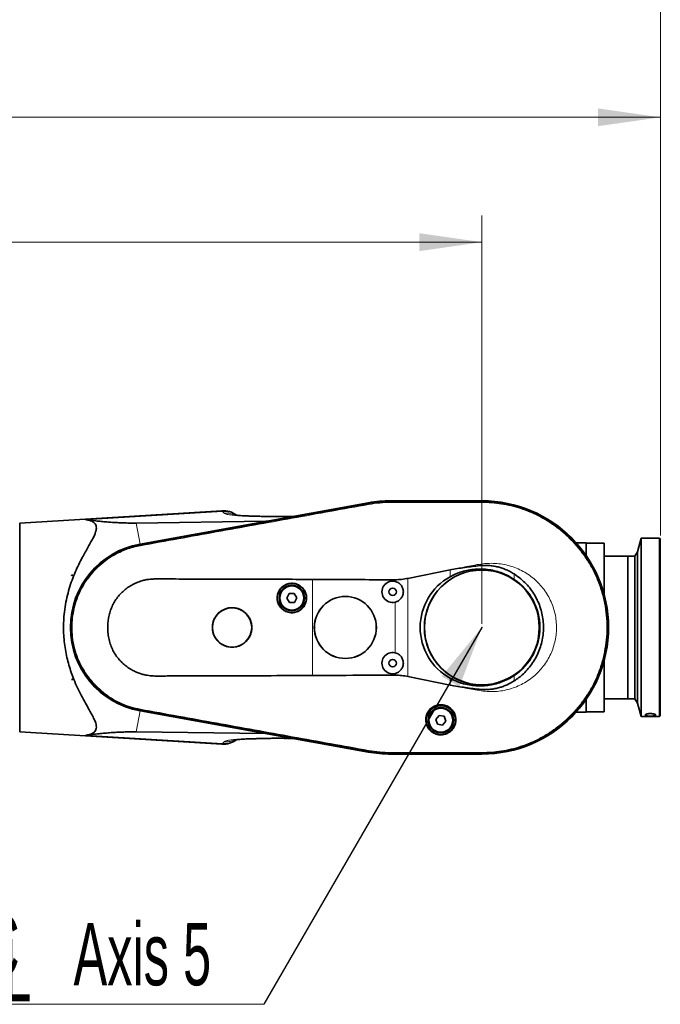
# Model space of a CAD drawing. Header units: millimetres. Extents: x 0 to 11920, y 0 to 8400.
# Tile 33 of 66: x 3539 to 4257, y 6603 to 7707. Entities that reach past the tile are written whole.
import ezdxf

# ---------------------------------------------------------------- set-up
doc = ezdxf.new("R2010")
doc.units = ezdxf.units.MM
doc.header["$LTSCALE"] = 20
doc.header["$PDSIZE"] = -1
doc.styles.add('SLDTEXTSTYLE0', font='TXT', dxfattribs={"width": 0.605})
doc.dimstyles.new('SLDDIMSTYLE0', dxfattribs={"dimtxt": 70, "dimasz": 70, "dimexe": 0, "dimexo": 0.0625, "dimgap": 17.5, "dimtad": 1, "dimdec": 1, "dimrnd": 1e-09, "dimzin": 12, "dimdsep": 46, "dimtxsty": 'SLDTEXTSTYLE0', "dimsah": 1, "dimcen": 0.09, "dimadec": 0, "dimazin": 3, "dimtfac": 1, "dimtofl": 0, "dimtmove": 0, "dimatfit": 3, "dimfxl": 1, "dimfrac": 2, "dimtolj": 1, "dimtzin": 12, "dimarcsym": 0})
doc.dimstyles.new('SLDDIMSTYLE1', dxfattribs={"dimtxt": 70, "dimasz": 70, "dimexe": 0, "dimexo": 0.0625, "dimgap": 17.5, "dimtad": 1, "dimdec": 0, "dimrnd": 1e-09, "dimzin": 12, "dimdsep": 46, "dimtxsty": 'SLDTEXTSTYLE0', "dimsah": 1, "dimcen": 0.09, "dimadec": 0, "dimazin": 3, "dimtfac": 1, "dimtofl": 0, "dimtmove": 0, "dimatfit": 3, "dimfxl": 1, "dimfrac": 2, "dimtolj": 1, "dimtzin": 12, "dimarcsym": 0})
doc.dimstyles.new('SLDDIMSTYLE2', dxfattribs={"dimtxt": 0.18, "dimasz": 70, "dimexe": 0, "dimexo": 0.0625, "dimgap": 0, "dimtad": 0, "dimtih": 1, "dimtoh": 1, "dimdec": 0, "dimrnd": 1e-09, "dimzin": 0, "dimdsep": 46, "dimtxsty": 'Standard', "dimsah": 1, "dimcen": 0.09, "dimadec": 0, "dimazin": 0, "dimtfac": 70, "dimtdec": 0, "dimtofl": 0, "dimtmove": 0, "dimatfit": 3, "dimfxl": 1, "dimfrac": 2, "dimtolj": 1, "dimtzin": 0, "dimarcsym": 0})

# ---------------------------------------------------------------- blocks, each defined once
blk = doc.blocks.new('_D')
at = {"color": 7, "linetype": 'Continuous', "lineweight": 0}
for p, q in [((2464.2, 6829.3), (2464.2, 7487.2)), ((4056.7, 7029.3), (4056.7, 7487.2)), ((2464.2, 7457.2), (4056.7, 7457.2))]:
    blk.add_line(p, q, dxfattribs=at)
at = {"color": 7, "linetype": 'Continuous', "lineweight": 18}
for points in [[(2464.2, 7457.2), (2534.2, 7447.2), (2534.2, 7467.2)], [(4056.7, 7457.2), (3986.7, 7467.2), (3986.7, 7447.2)]]:
    blk.add_solid(points, dxfattribs=at)
at = {"color": 7, "linetype": 'Continuous', "lineweight": 18, "insert": (3113.4, 7547.4), "char_height": 70, "attachment_point": 1, "style": 'SLDTEXTSTYLE0'}
blk.add_mtext('1592,5', dxfattribs=at)
blk = doc.blocks.new('_D_1')
at = {"color": 7, "linetype": 'Continuous', "lineweight": 0}
for p, q in [((2062.8, 6911.4), (2062.8, 7767.2)), ((4256.7, 7128.3), (4256.7, 7767.2)), ((2062.8, 7737.2), (4256.7, 7737.2))]:
    blk.add_line(p, q, dxfattribs=at)
at = {"color": 7, "linetype": 'Continuous', "lineweight": 18}
for centre, start, end in [((3160.2, 7790.9), 153.4349, 206.5651), ((3159.2, 7790.9), 333.4349, 26.5651)]:
    blk.add_arc(centre, 120.1, start, end, dxfattribs=at)
for points in [[(2062.8, 7737.2), (2132.8, 7727.2), (2132.8, 7747.2)], [(4256.7, 7737.2), (4186.7, 7747.2), (4186.7, 7727.2)]]:
    blk.add_solid(points, dxfattribs=at)
at = {"color": 7, "linetype": 'Continuous', "lineweight": 18, "insert": (3052.8, 7827.4), "char_height": 70, "attachment_point": 1, "style": 'SLDTEXTSTYLE0'}
blk.add_mtext('2194', dxfattribs=at)
blk = doc.blocks.new('_D_3')
at = {"color": 7, "linetype": 'Continuous', "lineweight": 0}
for p, q in [((2176.7, 7081.8), (2176.7, 7627.2)), ((4256.7, 7128.3), (4256.7, 7627.2)), ((4256.7, 7597.2), (2176.7, 7597.2))]:
    blk.add_line(p, q, dxfattribs=at)
at = {"color": 7, "linetype": 'Continuous', "lineweight": 18}
for points in [[(2176.7, 7597.2), (2246.7, 7587.2), (2246.7, 7607.2)], [(4256.7, 7597.2), (4186.7, 7607.2), (4186.7, 7587.2)]]:
    blk.add_solid(points, dxfattribs=at)
at = {"color": 7, "linetype": 'Continuous', "lineweight": 18, "insert": (3109.7, 7687.4), "char_height": 70, "attachment_point": 1, "style": 'SLDTEXTSTYLE0'}
blk.add_mtext('2080', dxfattribs=at)
blk = doc.blocks.new('SW_SYMBOL_MOD_CL')
at = {"color": 0, "linetype": 'Continuous', "lineweight": 0, "char_height": 15515, "attachment_point": 5, "style": 'SLDTEXTSTYLE0'}
for s, insert in [('C', (8000, 12000)), ('L', (12000, 6000))]:
    blk.add_mtext(s, dxfattribs=dict(at, insert=insert))
blk = doc.blocks.new('SW_NOTE_0_2')
at = {"color": 0, "linetype": 'Continuous', "lineweight": 0}
for p, q in [((-331.1, 0), (0, 0)), ((0, 0), (-331.1, 0)), ((-331.1, 0), (0, 0)), ((0, 0), (-331.1, 0)), ((-331.1, 0), (0, 0)), ((0, 0), (-331.1, 0))]:
    blk.add_line(p, q, dxfattribs=at)
at = {"color": 0, "linetype": 'Continuous', "lineweight": 0, "xscale": 0.004511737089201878, "yscale": 0.004511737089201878, "zscale": 0.004511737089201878}
blk.add_blockref('SW_SYMBOL_MOD_CL', (-330.3, 11.2), dxfattribs=at)
at = {"color": 0, "linetype": 'Continuous', "lineweight": 0, "insert": (-213.2, 91.3), "char_height": 70, "attachment_point": 1, "style": 'SLDTEXTSTYLE0'}
blk.add_mtext('Axis 5', dxfattribs=at)

msp = doc.modelspace()

# ---------------------------------------------------------------- linework, layer by layer
at = {"color": 7, "linetype": 'Continuous', "lineweight": 35}
for p, q in [((3929.59, 7165.01), (3673.57, 7118.74)), ((3673.58, 7118.64), (3929.42, 7164.89)), ((3929.56, 7164.11), (3929.56, 7164.11)), ((4056.67, 7167.26), (3954.67, 7167.26)), ((3954.67, 7167.15), (4056.67, 7167.15)), ((3954.67, 7166.36), (3954.67, 7166.36)), ((4056.66, 7166.36), (4056.67, 7166.36)), ((3765.35, 7156.12), (3538.67, 7142.26)), ((3538.67, 7142.26), (3538.67, 6908.26)), ((3669.31, 7142.33), (3814.47, 7144.28)), ((3838.12, 7149.56), (3842.37, 7149.7)), ((3844.08, 7149.63), (3842.37, 7149.7)), ((4173.67, 7120.26), (4162.21, 7120.26)), ((4173.67, 7120.26), (4173.67, 7105.72)), ((4193.67, 7119.76), (4173.67, 7119.76)), ((4193.67, 7119.76), (4193.67, 7062.61)), ((4235.17, 7125.26), (4231.13, 7110.19)), ((4255.67, 7125.26), (4235.17, 7125.26)), ((4235.17, 7125.26), (4235.17, 6925.26)), ((4256.67, 7124.26), (4255.67, 7125.26)), ((4255.67, 6925.26), (4255.67, 7125.26)), ((4256.67, 7124.26), (4256.67, 6926.26)), ((3673.72, 7117.9), (3673.73, 7117.9)), ((4231.13, 7110.19), (4228.17, 7105.26)), ((4231.13, 7110.19), (4231.13, 6940.33)), ((4220.17, 7105.26), (4193.67, 7105.26)), ((4228.17, 7105.26), (4220.17, 7105.26)), ((4220.17, 6945.26), (4220.17, 7105.26)), ((4228.17, 7105.26), (4228.17, 6945.26)), ((3973.84, 7080.3), (4021.1, 7089.8)), ((3596.72, 7083.58), (3596.72, 7083.76)), ((3598.08, 7083.76), (3596.72, 7083.58)), ((3596.8, 7083.76), (3596.72, 7083.58)), ((3596.72, 7083.76), (3596.8, 7083.76)), ((3596.8, 7083.76), (3598.08, 7083.76)), ((3840.63, 7063.17), (3837.89, 7058.08)), ((3837.89, 7058.08), (3840.93, 7053.17)), ((3846.4, 7063.34), (3840.63, 7063.17)), ((3849.44, 7058.43), (3846.4, 7063.34)), ((3846.7, 7053.35), (3849.44, 7058.43)), ((3840.93, 7053.17), (3846.7, 7053.35)), ((4193.67, 6987.91), (4193.67, 6930.76)), ((3596.72, 6966.93), (3598.08, 6966.76)), ((3596.72, 6966.76), (3596.72, 6966.93)), ((3596.72, 6966.93), (3596.8, 6966.76)), ((3596.8, 6966.76), (3596.72, 6966.76)), ((3596.8, 6966.76), (3598.08, 6966.76)), ((4021.1, 6960.71), (3973.84, 6970.2)), ((4173.67, 6944.79), (4173.67, 6930.26)), ((4193.67, 6945.26), (4220.17, 6945.26)), ((4220.17, 6945.26), (4228.17, 6945.26)), ((4228.17, 6945.26), (4231.13, 6940.33)), ((3673.73, 6932.61), (3673.72, 6932.62)), ((4231.13, 6940.33), (4235.17, 6925.26)), ((3673.56, 6931.77), (3929.22, 6885.54)), ((3929.42, 6885.62), (3673.58, 6931.87)), ((4008.66, 6926.67), (4004.97, 6922.22)), ((4004.97, 6922.22), (4006.98, 6916.81)), ((4014.35, 6925.7), (4008.66, 6926.67)), ((4016.36, 6920.29), (4014.35, 6925.7)), ((4162.21, 6930.26), (4173.67, 6930.26)), ((4173.67, 6930.76), (4193.67, 6930.76)), ((4235.17, 6925.26), (4255.67, 6925.26)), ((4240.17, 6927.5), (4240.17, 6927.44)), ((4240.17, 6926.63), (4240.17, 6927.44)), ((4255.67, 6925.26), (4256.67, 6926.26)), ((4006.98, 6916.81), (4012.67, 6915.84)), ((4012.67, 6915.84), (4016.36, 6920.29)), ((3538.67, 6908.26), (3765.35, 6894.39)), ((3814.32, 6906.24), (3669.29, 6908.18)), ((3837.73, 6900.91), (3838.15, 6900.9)), ((3843.98, 6900.87), (3842.37, 6900.82)), ((3929.56, 6886.4), (3929.56, 6886.4)), ((3954.67, 6884.15), (3954.67, 6884.15)), ((4056.67, 6883.36), (3954.67, 6883.36)), ((3954.67, 6883.26), (4056.67, 6883.26)), ((4056.67, 6884.15), (4056.66, 6884.15))]:
    msp.add_line(p, q, dxfattribs=at)
at = {"color": 8, "linetype": 'Continuous', "lineweight": 18}
for p, q in [((3929.56, 7164.11), (3929.42, 7164.89)), ((3929.75, 7163.1), (3929.56, 7164.11)), ((3954.67, 7166.36), (3954.67, 7167.15)), ((3954.67, 7165.34), (3954.67, 7166.36)), ((4056.66, 7166.36), (4056.67, 7165.34)), ((4056.67, 7166.36), (4056.67, 7167.15)), ((3765.92, 7155.34), (3612.91, 7146.04)), ((3767.84, 7153.42), (3765.92, 7155.34)), ((3669.31, 7142.33), (3673.57, 7118.74)), ((3814.47, 7144.28), (3844.08, 7149.63)), ((3673.72, 7117.9), (3673.58, 7118.64)), ((3673.9, 7116.87), (3673.73, 7117.9)), ((4021.1, 7082.16), (4021.1, 7089.8)), ((3866.67, 6971.37), (3866.67, 7079.14)), ((3959.48, 7076.92), (3959.48, 7078.77)), ((3973.84, 7080.3), (3973.84, 6970.2)), ((4092.9, 7085.21), (4092.9, 7079.14)), ((3959.48, 6996.92), (3959.48, 7053.59)), ((3959.48, 6971.73), (3959.48, 6973.59)), ((4021.1, 6960.71), (4021.1, 6968.35)), ((4092.9, 6971.37), (4092.9, 6965.29)), ((3673.72, 6932.62), (3673.58, 6931.87)), ((3673.9, 6933.64), (3673.73, 6932.61)), ((3669.29, 6908.18), (3673.56, 6931.77)), ((4240.17, 6926.63), (4241.86, 6928.3)), ((4240.17, 6927.44), (4240.64, 6927.91)), ((4249.47, 6928.3), (4251.17, 6926.63)), ((4250.69, 6927.9), (4251.17, 6927.44)), ((3765.92, 6895.17), (3612.91, 6904.47)), ((3843.98, 6900.87), (3814.32, 6906.24)), ((3765.92, 6895.17), (3767.84, 6897.1)), ((3929.56, 6886.4), (3929.42, 6885.62)), ((3929.75, 6887.41), (3929.56, 6886.4)), ((3954.67, 6885.18), (3954.67, 6884.15)), ((3954.67, 6884.15), (3954.67, 6883.36)), ((4056.67, 6885.18), (4056.66, 6884.15)), ((4056.67, 6884.15), (4056.67, 6883.36))]:
    msp.add_line(p, q, dxfattribs=at)
at = {"color": 7, "linetype": 'Continuous', "lineweight": 35, "flags": 128}
msp.add_lwpolyline([(4251.17, 6926.63), (4251.17, 6926.72), (4251.17, 6926.81), (4251.17, 6926.91), (4251.17, 6927.01), (4251.17, 6927.11), (4251.17, 6927.22), (4251.17, 6927.33), (4251.17, 6927.44)], dxfattribs=at)
at = {"color": 7, "linetype": 'Continuous', "lineweight": 35}
for centre, radius in [((4056.67, 7025.26), 64.48), ((4056.67, 7025.26), 64.33), ((3843.67, 7058.26), 16.25), ((3843.67, 7058.26), 14.25), ((3843.67, 7058.26), 13.5), ((3956.67, 7065.26), 4.15), ((3903.67, 7025.26), 34.78), ((3903.67, 7025.26), 34.7), ((3776.67, 7025.26), 22), ((3956.67, 6985.26), 4.15), ((4010.67, 6921.26), 16.25), ((4010.67, 6921.26), 14.25), ((4010.67, 6921.26), 13.5)]:
    msp.add_circle(centre, radius, dxfattribs=at)
at = {"color": 8, "linetype": 'Continuous', "lineweight": 18}
for centre in [(3843.67, 7058.26), (4010.67, 6921.26)]:
    msp.add_circle(centre, 13.85, dxfattribs=at)
at = {"color": 7, "linetype": 'Continuous', "lineweight": 35}
for centre, radius, start, end in [((3954.67, 7025.26), 141.9, 90, 100.2472), ((3954.67, 7026.26), 141, 90, 100.24369), ((4056.67, 7025.26), 142, 270, 90), ((4056.67, 7025.26), 141.9, 270, 90), ((3766.82, 7131.16), 25, 53.24506, 93.38659), ((3690.47, 7025.26), 95, 100.24369, 259.74928), ((3690.47, 7025.26), 94.9, 100.2472, 259.7528), ((3956.67, 7065.26), 12, 76.45651, 283.54349), ((4056.67, 7025.26), 64.94, 303.92106, 56.07894), ((3956.67, 6985.26), 12, 76.45651, 283.54349), ((3766.82, 6919.35), 25, 266.62894, 306.73991), ((3954.67, 7026.26), 143, 259.74928, 270), ((3954.67, 7025.26), 141.9, 259.7528, 270)]:
    msp.add_arc(centre, radius, start, end, dxfattribs=at)
at = {"color": 8, "linetype": 'Continuous', "lineweight": 18}
for centre, radius, start, end in [((3767.74, 7130.76), 24.65, 55.97174, 94.22761), ((3767.73, 6919.77), 24.67, 265.79075, 304.0398)]:
    msp.add_arc(centre, radius, start, end, dxfattribs=at)
at = {"color": 7, "linetype": 'Continuous', "lineweight": 35}
for centre, major_axis, ratio, start_param, end_param in [((3829.25, 7152.97), (15.85, 8.33), 0.1553295, 3.4379656, 3.5996341), ((3841.78, 7155.24), (-4.1, 5.06), 0.585928, 2.6685816, 2.8302501), ((4052.73, 7025.26), (65.19, 0), 0.9981738, 2.0773499, 4.2058354), ((3829.08, 6897.55), (15.84, -8.33), 0.1555134, 2.6834199, 2.8451771), ((3841.68, 6895.27), (4.1, 5.06), 0.5860411, 0.3112158, 0.472973)]:
    msp.add_ellipse(centre, major_axis=major_axis, ratio=ratio, start_param=start_param, end_param=end_param, dxfattribs=at)
for points, knots in [([(3673.73, 7117.9), (3677.02, 7118.49), (3683.59, 7119.68), (3693.45, 7121.47), (3706.59, 7123.84), (3723.03, 7126.81), (3749.32, 7131.56), (3782.18, 7137.49), (3821.61, 7144.61), (3854.48, 7150.55), (3880.77, 7155.3), (3897.2, 7158.27), (3910.26, 7160.63), (3919.95, 7162.38), (3926.36, 7163.53), (3929.56, 7164.11)], [0, 0, 0, 0, 0.038538, 0.0770752, 0.115613, 0.1926874, 0.2697618, 0.4239107, 0.5780596, 0.7322085, 0.8092829, 0.8863573, 0.9248946, 0.9624473, 1, 1, 1, 1]), ([(3929.56, 7164.11), (3932.86, 7164.64), (3938.66, 7165.56), (3947.05, 7166.24), (3952.12, 7166.32), (3954.67, 7166.36)], [0, 0, 0, 0, 0.39660071, 0.69786229, 1, 1, 1, 1]), ([(3954.67, 7166.36), (3958.01, 7166.36), (3964.68, 7166.36), (3978.02, 7166.36), (3994.69, 7166.36), (4015.02, 7166.36), (4032.18, 7166.36), (4046.17, 7166.36), (4053.16, 7166.36), (4056.66, 7166.36)], [0, 0, 0, 0, 0.0980979, 0.1961937, 0.3923851, 0.5885765, 0.7942879, 0.8971434, 1, 1, 1, 1]), ([(4056.67, 7166.36), (4060.03, 7166.29), (4066.77, 7166.15), (4076.83, 7165.02), (4086.79, 7163.23), (4096.6, 7160.72), (4106.21, 7157.51), (4115.56, 7153.62), (4124.6, 7149.07), (4133.3, 7143.88), (4141.6, 7138.08), (4149.47, 7131.71), (4156.86, 7124.78), (4163.73, 7117.35), (4170.06, 7109.44), (4175.8, 7101.1), (4180.93, 7092.37), (4185.41, 7083.29), (4189.24, 7073.91), (4192.39, 7064.29), (4194.84, 7054.46), (4196.57, 7044.49), (4197.59, 7034.41), (4197.89, 7024.29), (4197.45, 7014.17), (4196.3, 7004.11), (4194.42, 6994.16), (4191.84, 6984.37), (4188.56, 6974.79), (4184.61, 6965.47), (4180, 6956.45), (4174.75, 6947.79), (4168.89, 6939.53), (4162.46, 6931.71), (4155.49, 6924.36), (4148, 6917.54), (4140.05, 6911.27), (4131.67, 6905.59), (4122.9, 6900.53), (4113.79, 6896.1), (4104.39, 6892.34), (4094.74, 6889.26), (4084.91, 6886.88), (4075.24, 6885.28), (4065.82, 6884.32), (4059.72, 6884.21), (4056.67, 6884.15)], [0, 0, 0, 0, 0.0227723, 0.0456013, 0.0684304, 0.0912596, 0.1140888, 0.1369176, 0.1597465, 0.1825754, 0.2054044, 0.2282333, 0.2510622, 0.2738911, 0.29672, 0.319549, 0.3423779, 0.3652068, 0.3880357, 0.4108646, 0.4336935, 0.4565225, 0.4793514, 0.5021803, 0.5250092, 0.5478381, 0.5706671, 0.593496, 0.6163249, 0.6391538, 0.6619827, 0.6848117, 0.7076406, 0.7304695, 0.7532984, 0.7761273, 0.7989562, 0.8217852, 0.8446142, 0.867443, 0.8902719, 0.9131011, 0.9359304, 0.9587007, 0.9793513, 1, 1, 1, 1]), ([(3612.91, 6904.47), (3614.31, 6904.7), (3616.83, 6905.12), (3619.86, 6906.29), (3622.14, 6907.74), (3623.78, 6909.64), (3624.61, 6912), (3624.65, 6914.79), (3623.9, 6918.25), (3622.21, 6922.46), (3619.66, 6927.43), (3616.32, 6933.35), (3612.33, 6940.36), (3607.85, 6948.59), (3603.42, 6957.43), (3599.56, 6966.21), (3596.35, 6974.8), (3593.74, 6983.06), (3591.52, 6991.63), (3589.76, 7000.48), (3588.53, 7009.57), (3587.85, 7018.84), (3587.73, 7028.16), (3588.22, 7038), (3589.45, 7048.26), (3591.46, 7058.79), (3594.1, 7068.85), (3597.28, 7078.37), (3600.86, 7087.34), (3604.74, 7095.82), (3608.54, 7103.3), (3612.19, 7109.88), (3615.53, 7115.67), (3618.63, 7121.12), (3621.31, 7126.18), (3623.21, 7130.42), (3624.32, 7133.91), (3624.71, 7136.74), (3624.46, 7139.23), (3623.45, 7141.32), (3621.8, 7143.03), (3619.47, 7144.42), (3616.52, 7145.46), (3614.11, 7145.85), (3612.91, 7146.04)], [0, 0, 0, 0, 0.02297942, 0.04145414, 0.05996668, 0.07840602, 0.09701697, 0.11571354, 0.13434424, 0.15825772, 0.18226992, 0.20624865, 0.23772496, 0.26931769, 0.30090816, 0.33238138, 0.35733768, 0.38237579, 0.40739686, 0.43232984, 0.45743489, 0.48265376, 0.50786834, 0.5329675, 0.56258681, 0.59229909, 0.6219376, 0.6507853, 0.67973713, 0.70871168, 0.73759046, 0.76124404, 0.78502678, 0.80879285, 0.83245157, 0.85600061, 0.87340252, 0.89084889, 0.9082263, 0.92564926, 0.94314098, 0.96058893, 0.98028971, 1, 1, 1, 1]), ([(3612.91, 7146.04), (3616.54, 7145.59), (3622, 7144.92), (3629.93, 7144.11), (3636.78, 7143.49), (3643.35, 7143.02), (3649.58, 7142.68), (3655.04, 7142.45), (3660.32, 7142.33), (3665.3, 7142.29), (3667.97, 7142.32), (3669.31, 7142.33)], [0, 0, 0, 0, 0.2430467, 0.3650213, 0.4869789, 0.6418182, 0.7199882, 0.7981332, 0.898031, 0.9490266, 1, 1, 1, 1]), ([(3838.12, 7149.62), (3837.17, 7149.6), (3833.61, 7149.52), (3827.99, 7149.51), (3821.44, 7149.54), (3815.76, 7149.64), (3810.43, 7149.78), (3805.26, 7149.9), (3800.29, 7150.03), (3795.8, 7150.17), (3791.64, 7150.34), (3787.8, 7150.54), (3784.74, 7150.76), (3782.4, 7150.98), (3780.71, 7151.18), (3779.69, 7151.32), (3779.16, 7151.41), (3779.09, 7151.41), (3779.07, 7151.41)], [0, 0, 0, 0, 0.0354511, 0.1321713, 0.2210794, 0.3020437, 0.3757689, 0.4584586, 0.5314567, 0.6009834, 0.6707245, 0.7406671, 0.8117432, 0.8600694, 0.907455, 0.9491423, 0.9764745, 1, 1, 1, 1]), ([(3673.72, 6932.62), (3672.07, 6932.94), (3668.78, 6933.59), (3663.01, 6935.14), (3656.47, 6937.35), (3649.29, 6940.48), (3642.4, 6944.2), (3635.83, 6948.47), (3629.65, 6953.27), (3623.88, 6958.57), (3618.57, 6964.34), (3613.2, 6971.24), (3608.04, 6979.43), (3603.42, 6988.97), (3600.19, 6998.1), (3598.11, 7006.6), (3596.87, 7014.34), (3596.29, 7022.15), (3596.36, 7029.98), (3597.08, 7037.78), (3598.59, 7046.39), (3601.21, 7055.72), (3605.19, 7065.54), (3609.8, 7074.06), (3614.71, 7081.3), (3619.62, 7087.4), (3625.03, 7093.07), (3630.88, 7098.27), (3637.15, 7102.96), (3644.58, 7107.63), (3653.3, 7111.94), (3663.3, 7115.65), (3670.25, 7117.15), (3673.72, 7117.9)], [0, 0, 0, 0, 0.0192254, 0.0384531, 0.0683233, 0.0981934, 0.1280636, 0.1579337, 0.1877999, 0.217666, 0.247532, 0.2773981, 0.3177406, 0.3582119, 0.3985546, 0.4284255, 0.4582964, 0.4881673, 0.5180382, 0.5478993, 0.5777605, 0.6180988, 0.6585656, 0.6989039, 0.7287775, 0.7586511, 0.7885157, 0.8183804, 0.848245, 0.8781096, 0.9186985, 0.9594177, 1, 1, 1, 1]), ([(4021.1, 7089.8), (4026.58, 7090.77), (4034.81, 7092.22), (4045.86, 7093.7), (4053.11, 7094.51), (4059.31, 7094.91), (4064.5, 7094.79), (4069.7, 7094.18), (4074.74, 7093.15), (4079.55, 7091.73), (4084.14, 7089.95), (4088.63, 7087.81), (4091.48, 7086.08), (4092.9, 7085.21)], [0, 0, 0, 0, 0.2258396, 0.3390456, 0.4522373, 0.5215445, 0.5908048, 0.6620693, 0.7333342, 0.7991181, 0.8649046, 0.9324516, 1, 1, 1, 1]), ([(4021.1, 7082.16), (4022.92, 7083.11), (4026.56, 7085), (4032.8, 7087.39), (4039.73, 7089.32), (4047.34, 7090.54), (4055.07, 7090.92), (4062.83, 7090.42), (4070.52, 7089.06), (4078.19, 7086.78), (4085.76, 7083.57), (4090.52, 7080.62), (4092.9, 7079.14)], [0, 0, 0, 0, 0.0815939, 0.1631888, 0.2649216, 0.3669718, 0.4687062, 0.571679, 0.6749802, 0.7779467, 0.8889756, 1, 1, 1, 1]), ([(3866.67, 7079.14), (3854.52, 7079.18), (3830.24, 7079.25), (3793.82, 7079.4), (3757.42, 7079.5), (3728.06, 7079.5), (3705.75, 7079.66), (3694.02, 7079.73), (3685.86, 7079.5), (3681.29, 7078.94), (3676.34, 7077.8), (3671.03, 7076.09), (3665.52, 7073.58), (3660.32, 7070.47), (3655.52, 7066.78), (3651.16, 7062.58), (3647.33, 7057.91), (3644.09, 7052.85), (3641.46, 7047.46), (3639.5, 7041.87), (3638.22, 7036.18), (3637.53, 7030.47), (3637.32, 7024.44), (3637.67, 7018.14), (3638.73, 7011.64), (3640.53, 7005.39), (3643.09, 6999.51), (3646.31, 6994.05), (3650.05, 6989.17), (3654.21, 6984.91), (3658.66, 6981.24), (3663.11, 6978.31), (3667.42, 6976.03), (3671.5, 6974.28), (3675.72, 6972.9), (3680.78, 6971.65), (3686.75, 6970.84), (3693.56, 6970.64), (3700.38, 6970.8), (3713.88, 6971.05), (3734.06, 6970.94), (3760.79, 6971.03), (3787.37, 6971.1), (3822.6, 6971.2), (3849.04, 6971.3), (3866.67, 6971.37)], [0, 0, 0, 0, 0.0696245, 0.1392486, 0.2088662, 0.2784854, 0.3078358, 0.3371832, 0.3460297, 0.3548646, 0.363686, 0.3753187, 0.3869879, 0.3986191, 0.4102568, 0.4219315, 0.4335666, 0.4450568, 0.4565857, 0.4680735, 0.4790395, 0.4900389, 0.501018, 0.5135817, 0.5261793, 0.5387233, 0.5508707, 0.5630663, 0.5752171, 0.5863055, 0.5974274, 0.6085175, 0.6170518, 0.6255863, 0.6341196, 0.6426562, 0.6556734, 0.66874, 0.6818667, 0.694966, 0.7464351, 0.7979058, 0.8484158, 0.8989262, 1, 1, 1, 1]), ([(3866.67, 7079.14), (3890.95, 7079), (3921.88, 7078.81), (3952.82, 7078.78), (3959.48, 7078.77)], [0, 0, 0, 0, 0.7848966, 1, 1, 1, 1]), ([(3959.48, 7078.77), (3961.88, 7078.84), (3966.71, 7078.98), (3971.45, 7079.86), (3973.84, 7080.3)], [0, 0, 0, 0, 0.4969077, 1, 1, 1, 1]), ([(3959.48, 7076.92), (3960.31, 7076.66), (3962.42, 7076.01), (3965.35, 7073.85), (3967.71, 7070.5), (3968.83, 7066.55), (3968.57, 7062.45), (3966.97, 7058.67), (3964.21, 7055.64), (3961.48, 7054.13), (3959.83, 7053.69), (3959.48, 7053.59)], [0, 0, 0, 0, 0.0815291, 0.2076969, 0.3340294, 0.4604223, 0.5867061, 0.7129312, 0.8392577, 0.9656547, 1, 1, 1, 1]), ([(4092.9, 7085.21), (4095.49, 7083.42), (4100.28, 7080.09), (4106.42, 7074.19), (4111.6, 7068.06), (4116.06, 7061.39), (4119.72, 7054.25), (4122.56, 7046.75), (4124.56, 7038.98), (4125.65, 7031.04), (4125.85, 7023.04), (4125.16, 7015.06), (4123.56, 7007.21), (4121.1, 6999.59), (4117.82, 6992.28), (4113.71, 6985.4), (4108.86, 6979.02), (4103.66, 6973.57), (4098.33, 6968.97), (4094.71, 6966.52), (4092.9, 6965.29)], [0, 0, 0, 0, 0.0662608, 0.1224088, 0.1787369, 0.2348862, 0.290981, 0.3472557, 0.4033514, 0.4593554, 0.5155364, 0.5715375, 0.6275563, 0.6837525, 0.7397695, 0.7958322, 0.8520733, 0.9081351, 0.9540676, 1, 1, 1, 1]), ([(3860.18, 7058.26), (3860.13, 7059.18), (3860.04, 7061.04), (3859.32, 7063.75), (3858.18, 7066.3), (3856.62, 7068.62), (3854.7, 7070.64), (3852.46, 7072.32), (3849.97, 7073.59), (3847.31, 7074.44), (3844.54, 7074.82), (3841.75, 7074.73), (3839.01, 7074.17), (3836.41, 7073.17), (3834.01, 7071.73), (3831.88, 7069.92), (3830.1, 7067.77), (3828.69, 7065.36), (3827.71, 7062.74), (3827.18, 7060), (3827.13, 7057.21), (3827.53, 7054.44), (3828.41, 7051.79), (3829.71, 7049.31), (3831.41, 7047.1), (3833.45, 7045.19), (3835.79, 7043.67), (3838.35, 7042.55), (3841.07, 7041.88), (3843.85, 7041.67), (3846.63, 7041.94), (3849.33, 7042.67), (3851.87, 7043.84), (3854.17, 7045.42), (3856.17, 7047.36), (3857.83, 7049.62), (3859.07, 7052.12), (3859.98, 7055.01), (3860.11, 7057.1), (3860.18, 7058.26)], [0, 0, 0, 0, 0.0268526, 0.0537052, 0.0805579, 0.1074105, 0.134261, 0.1611114, 0.1879575, 0.2148036, 0.2416459, 0.2684883, 0.2953297, 0.3221712, 0.349015, 0.3758588, 0.4027061, 0.4295534, 0.4564031, 0.4832528, 0.5101034, 0.5369539, 0.5638045, 0.5906551, 0.6175055, 0.6443559, 0.6712051, 0.6980543, 0.7249005, 0.7517467, 0.7785896, 0.8054324, 0.8322738, 0.8591152, 0.8859584, 0.9128017, 0.9396491, 0.9664966, 1, 1, 1, 1]), ([(3798.84, 7025.26), (3798.78, 7026.5), (3798.66, 7028.99), (3797.69, 7032.62), (3796.16, 7036.04), (3794.08, 7039.15), (3791.5, 7041.87), (3788.5, 7044.12), (3785.17, 7045.83), (3781.6, 7046.96), (3777.88, 7047.47), (3774.14, 7047.36), (3770.47, 7046.6), (3766.97, 7045.26), (3763.75, 7043.33), (3760.9, 7040.9), (3758.5, 7038.02), (3756.61, 7034.78), (3755.3, 7031.27), (3754.59, 7027.59), (3754.52, 7023.84), (3755.06, 7020.14), (3756.23, 7016.58), (3757.97, 7013.27), (3760.25, 7010.3), (3762.99, 7007.74), (3766.13, 7005.69), (3769.56, 7004.19), (3773.2, 7003.29), (3776.94, 7003.01), (3780.67, 7003.37), (3784.29, 7004.34), (3787.69, 7005.92), (3790.79, 7008.03), (3793.47, 7010.65), (3795.7, 7013.66), (3797.36, 7017.02), (3798.58, 7020.9), (3798.75, 7023.7), (3798.84, 7025.26)], [0, 0, 0, 0, 0.0268383, 0.0536767, 0.080515, 0.1073534, 0.1341921, 0.1610308, 0.1878726, 0.2147144, 0.2415641, 0.2684139, 0.2952749, 0.3221359, 0.3490046, 0.3758732, 0.4027372, 0.4296011, 0.4564467, 0.4832923, 0.5101171, 0.5369419, 0.5637596, 0.5905774, 0.6174078, 0.6442383, 0.6710905, 0.6979428, 0.7248097, 0.7516767, 0.7785439, 0.8054111, 0.8322687, 0.8591262, 0.885973, 0.9128198, 0.9396603, 0.9665007, 1, 1, 1, 1]), ([(3959.48, 6996.92), (3960.31, 6996.66), (3962.42, 6996.01), (3965.35, 6993.85), (3967.71, 6990.5), (3968.83, 6986.55), (3968.57, 6982.45), (3966.97, 6978.67), (3964.21, 6975.64), (3961.48, 6974.13), (3959.83, 6973.69), (3959.48, 6973.59)], [0, 0, 0, 0, 0.0815291, 0.2076969, 0.3340294, 0.4604223, 0.5867061, 0.7129312, 0.8392577, 0.9656547, 1, 1, 1, 1]), ([(3959.48, 6971.73), (3948.71, 6971.71), (3917.77, 6971.64), (3886.83, 6971.47), (3866.67, 6971.37)], [0, 0, 0, 0, 0.3481024, 1, 1, 1, 1]), ([(3973.84, 6970.2), (3971.48, 6970.64), (3966.74, 6971.53), (3961.91, 6971.66), (3959.48, 6971.73)], [0, 0, 0, 0, 0.4970267, 1, 1, 1, 1]), ([(4092.9, 6971.37), (4091.36, 6970.39), (4088.28, 6968.42), (4082.75, 6965.63), (4076.34, 6963.11), (4069.01, 6961.13), (4061.47, 6959.94), (4053.79, 6959.6), (4046.07, 6960.12), (4037.93, 6961.58), (4029.46, 6964.15), (4023.89, 6966.95), (4021.1, 6968.35)], [0, 0, 0, 0, 0.072551, 0.1451029, 0.2451983, 0.3456041, 0.4457068, 0.5477575, 0.6501279, 0.7521793, 0.876092, 1, 1, 1, 1]), ([(4092.9, 6965.29), (4090.3, 6963.77), (4086.36, 6961.46), (4080.68, 6959.19), (4076.13, 6957.73), (4071.31, 6956.61), (4066.22, 6955.87), (4061.02, 6955.59), (4054.6, 6955.84), (4047.06, 6956.64), (4035.48, 6958.19), (4026.86, 6959.7), (4021.1, 6960.71)], [0, 0, 0, 0, 0.1220817, 0.1845363, 0.2469887, 0.3157705, 0.3845529, 0.4554679, 0.5264152, 0.6445834, 0.7627865, 1, 1, 1, 1]), ([(3929.56, 6886.4), (3926.27, 6886.99), (3919.7, 6888.18), (3906.56, 6890.55), (3883.56, 6894.71), (3850.71, 6900.65), (3811.28, 6907.77), (3778.43, 6913.7), (3752.14, 6918.45), (3732.43, 6922.01), (3716, 6924.97), (3702.86, 6927.34), (3693.08, 6929.11), (3683.37, 6930.87), (3676.94, 6932.03), (3673.73, 6932.61)], [0, 0, 0, 0, 0.038528, 0.0770553, 0.15411, 0.3082194, 0.4623287, 0.6164381, 0.6934928, 0.7705474, 0.8476021, 0.8861295, 0.9246574, 0.9623285, 1, 1, 1, 1]), ([(4027.58, 6921.26), (4027.53, 6922.47), (4027.45, 6924.89), (4026.38, 6928.29), (4024.73, 6931.3), (4022.66, 6933.79), (4020.19, 6935.8), (4017.55, 6937.26), (4014.76, 6938.2), (4012.01, 6938.65), (4009.29, 6938.63), (4006.7, 6938.22), (4004.23, 6937.42), (4001.92, 6936.27), (3999.82, 6934.78), (3997.92, 6932.95), (3996.33, 6930.83), (3995.04, 6928.4), (3994.15, 6925.75), (3993.7, 6922.85), (3993.76, 6919.85), (3994.39, 6916.77), (3995.62, 6913.8), (3997.41, 6911.06), (3999.74, 6908.71), (4002.38, 6906.89), (4005.25, 6905.64), (4008.06, 6904.96), (4010.82, 6904.78), (4013.36, 6905), (4015.77, 6905.57), (4018.03, 6906.46), (4020.13, 6907.67), (4022.11, 6909.21), (4023.86, 6911.06), (4025.41, 6913.31), (4026.6, 6915.85), (4027.38, 6918.55), (4027.51, 6920.38), (4027.58, 6921.26)], [0, 0, 0, 0, 0.0362706, 0.0725216, 0.1038751, 0.1352061, 0.1633337, 0.1914448, 0.2165087, 0.2415668, 0.2648316, 0.288098, 0.3109877, 0.3338834, 0.3576217, 0.3813686, 0.4069637, 0.4325685, 0.4607436, 0.4889269, 0.5197798, 0.5506337, 0.5829966, 0.6153427, 0.646411, 0.6774446, 0.7043646, 0.7312633, 0.7541526, 0.7770424, 0.7985094, 0.8199849, 0.8425556, 0.8651373, 0.8905064, 0.9158864, 0.9448104, 0.9737407, 1, 1, 1, 1]), ([(4240.17, 6926.63), (4240.19, 6926.57), (4240.25, 6926.42), (4240.84, 6926.21), (4242.01, 6926.03), (4243.6, 6925.92), (4245.45, 6925.87), (4247.34, 6925.9), (4249.06, 6926), (4250.36, 6926.18), (4251.06, 6926.39), (4251.14, 6926.56), (4251.17, 6926.63)], [0, 0, 0, 0, 0.0638241, 0.1668358, 0.2709923, 0.3776384, 0.4869356, 0.5979726, 0.7092465, 0.8191286, 0.9263899, 1, 1, 1, 1]), ([(4251.17, 6927.44), (4251.16, 6927.46), (4251.15, 6927.6), (4250.86, 6927.88), (4249.91, 6928.24), (4248.5, 6928.53), (4246.75, 6928.7), (4244.85, 6928.71), (4243.01, 6928.56), (4241.52, 6928.26), (4240.59, 6927.95), (4240.43, 6927.76), (4240.37, 6927.69)], [0, 0, 0, 0, 0.017808, 0.1285993, 0.2397145, 0.3529841, 0.4691881, 0.5878217, 0.7074912, 0.8264507, 0.9430954, 1, 1, 1, 1]), ([(3669.29, 6908.18), (3667.11, 6908.2), (3662.71, 6908.23), (3656.76, 6908.11), (3651.2, 6907.91), (3646.04, 6907.65), (3640.32, 6907.28), (3634.13, 6906.79), (3627.11, 6906.13), (3620, 6905.36), (3615.27, 6904.77), (3612.91, 6904.47)], [0, 0, 0, 0, 0.08399137, 0.16958689, 0.25379648, 0.3381598, 0.42247931, 0.55218737, 0.68192958, 0.84085953, 1, 1, 1, 1]), ([(3778.99, 6899.08), (3779.03, 6899.08), (3779.12, 6899.09), (3780.08, 6899.25), (3781.6, 6899.45), (3783.84, 6899.69), (3787.04, 6899.94), (3791.31, 6900.19), (3796.76, 6900.41), (3802.55, 6900.57), (3808.36, 6900.7), (3813.88, 6900.83), (3819.4, 6900.96), (3825.08, 6901.01), (3830.67, 6901.01), (3834.66, 6900.96), (3836.68, 6900.93)], [0, 0, 0, 0, 0.0346097, 0.0675646, 0.1093362, 0.1648406, 0.233365, 0.3141896, 0.4082253, 0.5149614, 0.5930773, 0.6774502, 0.7688222, 0.8424256, 0.9205932, 1, 1, 1, 1]), ([(3842.37, 6900.82), (3841.53, 6900.79), (3840.28, 6900.76), (3839.09, 6900.86), (3838.72, 6900.89)], [0, 0, 0, 0, 0.6814646, 1, 1, 1, 1]), ([(3954.67, 6884.15), (3951.33, 6884.22), (3945.46, 6884.34), (3937.08, 6885.17), (3932.07, 6885.99), (3929.56, 6886.4)], [0, 0, 0, 0, 0.3965945, 0.6978594, 1, 1, 1, 1]), ([(4056.66, 6884.15), (4053.32, 6884.15), (4046.65, 6884.15), (4033.31, 6884.15), (4016.63, 6884.15), (3996.3, 6884.15), (3979.14, 6884.15), (3965.16, 6884.15), (3958.17, 6884.15), (3954.67, 6884.15)], [0, 0, 0, 0, 0.0981103, 0.1962189, 0.3924364, 0.5886533, 0.7943265, 0.8971633, 1, 1, 1, 1])]:
    msp.add_open_spline(points, degree=3, knots=knots, dxfattribs=at)
at = {"color": 8, "linetype": 'Continuous', "lineweight": 18}
for points in [[(3929.75, 7163.1), (3933.87, 7163.75), (3942.13, 7165.05), (3950.49, 7165.24), (3954.67, 7165.34)], [(3954.67, 6885.18), (3950.49, 6885.27), (3942.13, 6885.46), (3933.87, 6886.76), (3929.75, 6887.41)]]:
    msp.add_open_spline(points, degree=3, dxfattribs=at)
for points, knots in [([(3954.67, 7165.34), (3963.17, 7165.34), (3980.17, 7165.34), (4005.67, 7165.34), (4031.17, 7165.34), (4048.17, 7165.34), (4056.67, 7165.34)], [0, 0, 0, 0, 0.25, 0.5, 0.75, 1, 1, 1, 1]), ([(4056.67, 7165.34), (4060.35, 7165.25), (4067.69, 7165.08), (4078.64, 7163.73), (4089.46, 7161.59), (4100.07, 7158.59), (4111.26, 7154.46), (4122.85, 7148.97), (4134.65, 7141.89), (4145.71, 7133.69), (4155.9, 7124.44), (4165.13, 7114.25), (4173.33, 7103.19), (4180.41, 7091.39), (4186.28, 7078.96), (4190.93, 7066), (4194.29, 7052.58), (4196.3, 7038.9), (4196.97, 7025.13), (4196.28, 7011.4), (4194.25, 6997.79), (4190.9, 6984.43), (4186.25, 6971.49), (4180.37, 6959.06), (4173.29, 6947.25), (4165.08, 6936.2), (4155.85, 6926.02), (4145.65, 6916.78), (4134.59, 6908.58), (4122.79, 6901.51), (4111.19, 6896.03), (4099.99, 6891.89), (4089.38, 6888.9), (4078.6, 6886.77), (4067.68, 6885.43), (4060.35, 6885.26), (4056.67, 6885.18)], [0, 0, 0, 0, 0.0251071, 0.0500843, 0.0750915, 0.1002367, 0.1252452, 0.1563424, 0.1875423, 0.218944, 0.2500882, 0.2812048, 0.3125765, 0.3438279, 0.3749199, 0.4061523, 0.4376119, 0.4690532, 0.5003569, 0.5314522, 0.5626516, 0.5940532, 0.6251973, 0.6563142, 0.6876863, 0.7189373, 0.7500293, 0.7812618, 0.8126462, 0.843771, 0.874905, 0.9000214, 0.9250747, 0.9499876, 0.9749113, 1, 1, 1, 1]), ([(3673.9, 7116.87), (3688.12, 7119.44), (3716.54, 7124.58), (3759.18, 7132.28), (3801.82, 7139.99), (3844.46, 7147.69), (3887.11, 7155.4), (3915.53, 7160.53), (3929.75, 7163.1)], [0, 0, 0, 0, 0.1666668, 0.3333334, 0.5000001, 0.6666667, 0.8333334, 1, 1, 1, 1]), ([(3765.92, 7155.34), (3765.7, 7155.62), (3765.33, 7156.08), (3765.35, 7156.06), (3765.35, 7156.05)], [0, 0, 0, 0, 0.6127249, 1, 1, 1, 1]), ([(3842.37, 7149.7), (3840.01, 7149.64), (3835.2, 7149.53), (3828.21, 7149.47), (3821.45, 7149.49), (3814.98, 7149.59), (3808.82, 7149.75), (3802.75, 7149.88), (3797.36, 7150.01), (3792.81, 7150.16), (3788.78, 7150.32), (3784.98, 7150.51), (3781.4, 7150.75), (3778.23, 7151.03), (3775.52, 7151.34), (3773.23, 7151.67), (3770.96, 7152.11), (3768.9, 7152.67), (3768.19, 7153.17), (3767.84, 7153.42)], [0, 0, 0, 0, 0.0682552, 0.1383942, 0.2109718, 0.2809278, 0.3528166, 0.4247239, 0.4868278, 0.5385419, 0.58628, 0.6349234, 0.6858126, 0.7348145, 0.7795168, 0.8232529, 0.866275, 0.9338638, 1, 1, 1, 1]), ([(3767.84, 7153.42), (3769.6, 7153.42), (3773.13, 7153.42), (3776.99, 7152.61), (3778.85, 7151.64), (3779.16, 7151.49)], [0, 0, 0, 0, 0.4555842, 0.9111684, 1, 1, 1, 1]), ([(3673.9, 6933.64), (3670.36, 6934.41), (3663.28, 6935.94), (3653.12, 6939.76), (3643.48, 6944.64), (3634.47, 6950.62), (3626.22, 6957.6), (3618.83, 6965.48), (3612.4, 6974.17), (3607.01, 6983.54), (3602.75, 6993.47), (3599.66, 7003.83), (3597.79, 7014.47), (3597.17, 7025.27), (3597.8, 7036.05), (3599.67, 7046.7), (3602.76, 7057.06), (3607.02, 7066.99), (3612.41, 7076.36), (3618.84, 7085.05), (3626.23, 7092.93), (3634.49, 7099.9), (3642.74, 7105.38), (3650.71, 7109.57), (3658.21, 7112.71), (3665.95, 7115.22), (3671.25, 7116.32), (3673.9, 7116.87)], [0, 0, 0, 0, 0.0419282, 0.0838063, 0.1253057, 0.1668857, 0.2087073, 0.2501872, 0.2917991, 0.3335996, 0.3750677, 0.4167141, 0.4584884, 0.499949, 0.5416306, 0.5833738, 0.6248316, 0.6665497, 0.7082565, 0.7497155, 0.7914889, 0.8331363, 0.8746015, 0.9059318, 0.9373259, 0.9686066, 1, 1, 1, 1]), ([(4021.1, 7089.8), (4022.77, 7090.11), (4027.45, 7090.99), (4035.15, 7092.56), (4044.17, 7094.48), (4053.24, 7096.1), (4062.37, 7097.14), (4071.23, 7097.25), (4079.73, 7096.3), (4087.78, 7094.5), (4095.57, 7091.81), (4103.01, 7088.24), (4110, 7083.86), (4116.45, 7078.74), (4122.26, 7072.91), (4127.36, 7066.48), (4131.69, 7059.54), (4135.17, 7052.18), (4137.8, 7044.5), (4139.55, 7036.6), (4140.36, 7028.58), (4140.29, 7020.55), (4139.32, 7012.58), (4137.45, 7004.8), (4134.74, 6997.28), (4131.21, 6990.09), (4126.87, 6983.35), (4121.82, 6977.12), (4116.09, 6971.45), (4109.74, 6966.46), (4102.85, 6962.19), (4095.52, 6958.68), (4087.8, 6956.02), (4079.81, 6954.22), (4071.41, 6953.27), (4062.7, 6953.36), (4053.76, 6954.35), (4044.89, 6955.93), (4036.06, 6957.78), (4028.13, 6959.39), (4023.14, 6960.33), (4021.1, 6960.71)], [0, 0, 0, 0, 0.0158724, 0.0445582, 0.0733516, 0.1020712, 0.1306241, 0.1591074, 0.1847013, 0.2103748, 0.2359665, 0.261571, 0.2872568, 0.3128584, 0.3383077, 0.3638389, 0.3892855, 0.4144246, 0.439645, 0.464783, 0.4896654, 0.5146273, 0.5395085, 0.5642705, 0.5891102, 0.6138714, 0.6387579, 0.6637233, 0.6886121, 0.7137534, 0.7389743, 0.7641183, 0.7895518, 0.8150659, 0.8405021, 0.8683681, 0.8963021, 0.9243991, 0.9525684, 0.9806323, 1, 1, 1, 1]), ([(3929.75, 6887.41), (3915.53, 6889.98), (3887.11, 6895.12), (3844.46, 6902.82), (3801.82, 6910.53), (3759.18, 6918.23), (3716.54, 6925.93), (3688.12, 6931.07), (3673.9, 6933.64)], [0, 0, 0, 0, 0.1666673, 0.3333347, 0.500002, 0.6666694, 0.8333368, 1, 1, 1, 1]), ([(3767.84, 6897.1), (3768.05, 6897.26), (3768.48, 6897.59), (3769.7, 6898.05), (3771.16, 6898.44), (3772.76, 6898.75), (3774.37, 6899.01), (3776.19, 6899.25), (3778.22, 6899.48), (3780.47, 6899.68), (3782.96, 6899.87), (3785.6, 6900.03), (3788.3, 6900.17), (3791.08, 6900.29), (3794.01, 6900.4), (3797.95, 6900.52), (3803.58, 6900.65), (3810.57, 6900.8), (3818.03, 6900.99), (3825.85, 6901.05), (3833.99, 6901.01), (3839.61, 6900.88), (3842.37, 6900.82)], [0, 0, 0, 0, 0.0441069, 0.0887016, 0.1341543, 0.1664758, 0.1991356, 0.2322436, 0.2659053, 0.300623, 0.3363082, 0.3730589, 0.4078244, 0.4411878, 0.4765028, 0.5138033, 0.5806197, 0.6697444, 0.7517082, 0.8377374, 0.9202146, 1, 1, 1, 1]), ([(3779.36, 6899.13), (3778.99, 6898.94), (3777.06, 6897.93), (3773.13, 6897.08), (3769.6, 6897.09), (3767.84, 6897.1)], [0, 0, 0, 0, 0.106633, 0.5533165, 1, 1, 1, 1]), ([(3765.36, 6894.47), (3765.35, 6894.46), (3765.32, 6894.43), (3765.69, 6894.88), (3765.92, 6895.17)], [0, 0, 0, 0, 0.3694001, 1, 1, 1, 1]), ([(4056.67, 6885.18), (4048.17, 6885.18), (4031.17, 6885.18), (4005.67, 6885.18), (3980.17, 6885.18), (3963.17, 6885.18), (3954.67, 6885.18)], [0, 0, 0, 0, 0.24999997, 0.49999994, 0.74999997, 1, 1, 1, 1])]:
    msp.add_open_spline(points, degree=3, knots=knots, dxfattribs=at)
at = {"color": 7, "linetype": 'Continuous', "lineweight": 0}
msp.add_point((4056.67, 7025.26), dxfattribs=at)

# ---------------------------------------------------------------- block references
msp.add_blockref('SW_NOTE_0_2', (3812.22, 6602.78), dxfattribs=at)

# ---------------------------------------------------------------- dimensions: what is measured, and where the dimension line sits
at = {"color": 7, "linetype": 'Continuous', "lineweight": 18}
dim = msp.add_linear_dim(base=(4256.67, 7737.16), p1=(2062.78, 6907.39), p2=(4256.67, 7124.26), text='(<>)', dimstyle='SLDDIMSTYLE1', dxfattribs=at)
dim.commit()
dim.dimension.update_dxf_attribs({"geometry": '_D_1', "text_midpoint": (3159.72, 7737.16), "dimtype": 160})
for base, p1, p2, picture, middle in [((2176.67, 7597.16), (4256.67, 7124.26), (2176.67, 7077.76), '_D_3', (3216.67, 7597.16)), ((4056.67, 7457.16), (2464.17, 6825.26), (4056.67, 7025.26), '_D', (3260.42, 7457.16))]:
    dim = msp.add_linear_dim(base=base, p1=p1, p2=p2, dimstyle='SLDDIMSTYLE0', dxfattribs=at)
    dim.commit()
    dim.dimension.update_dxf_attribs({"geometry": picture, "text_midpoint": middle, "dimtype": 160})

# ---------------------------------------------------------------- leaders
at = {"color": 7, "linetype": 'Continuous', "lineweight": 0}
msp.add_leader([(4056.67, 7025.26), (3812.22, 6602.78)], dimstyle='SLDDIMSTYLE2', dxfattribs=at)

doc.saveas('drawing.dxf')
